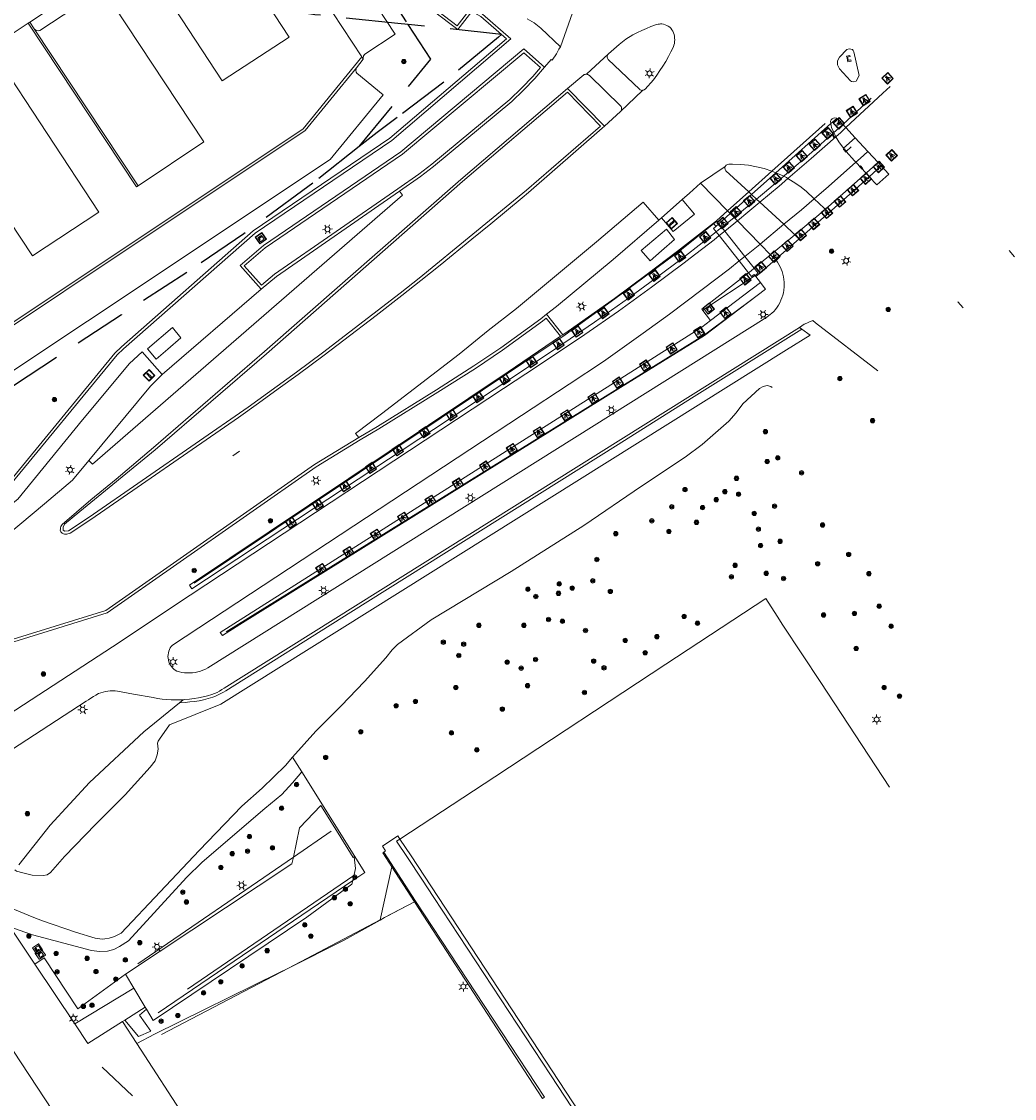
# Model space of a CAD drawing. Header units: metres. Extents: x 89872 to 94585, y 463299 to 469000.
# Tile 52 of 230: x 91364 to 91486, y 464195 to 464327. Entities that reach past the tile are written whole.
import ezdxf
from ezdxf.enums import TextEntityAlignment as Align

# ---------------------------------------------------------------- set-up
doc = ezdxf.new("R2010")
doc.units = ezdxf.units.M
doc.linetypes.add('HIDDEN', pattern=[9.525, 6.35, -3.175])
doc.layers.get('0').update_dxf_attribs({"linetype": 'CONTINUOUS'})
for name, color, linetype, lineweight in [('B-WE-BV-LEUNING-G', 251, 'CONTINUOUS', 13), ('B-WE-GK-BESCHOEIING-G', 251, 'CONTINUOUS', 13), ('B-WE-GR-BEPLANTING_CULTUUR-G', 251, 'CONTINUOUS', 13), ('B-WE-GR-BOOM-S', 251, 'CONTINUOUS', 13), ('B-WE-IE-MEUBILAIR_WEGMEUBILAIR_FIETSREK-S', 251, 'CONTINUOUS', 13), ('B-WE-IE-TERREINAFSCHEIDING-G', 251, 'CONTINUOUS', 13), ('B-WE-IE-TERREINAFSCHEIDING_KUNSTMATIG_HEKWERK-G', 251, 'CONTINUOUS', 13), ('B-WE-KL-ET_LS_OV_LICHTMAST-S', 251, 'CONTINUOUS', 13), ('B-WE-KL-ET_LS_SR_ARMATUUR-G', 251, 'CONTINUOUS', 13), ('B-WE-KL-GASKAST-S', 251, 'CONTINUOUS', 13), ('B-WE-KW-KUNSTWERK-GV', 251, 'CONTINUOUS', 13), ('B-WE-OG-TOPOGRAFIE_BEBOUWING_ABRI-GV', 251, 'CONTINUOUS', 13), ('B-WE-OG-TOPOGRAFIE_KUNSTWERKNAAM-T18', 251, 'CONTINUOUS', 13), ('B-WE-OG-TOPOGRAFIE_STRAATNAAM-T18', 251, 'CONTINUOUS', 13), ('B-WE-OG-TOPOGRAFIE_WATER-GV', 251, 'CONTINUOUS', 13), ('B-WE-RI-HWA_GOOT_LIJNGOOT-G', 251, 'CONTINUOUS', 13), ('B-WE-VH-VERHARDING-GV', 251, 'CONTINUOUS', 13), ('B-WE-VW-PAAL_HALTE-S', 251, 'CONTINUOUS', 13), ('B-WE-VW-VRI_DRAAGCONSTRUCTIE_PORTAAL-G', 251, 'CONTINUOUS', 13), ('Percelen', 10, 'HIDDEN', 25), ('Q_VERKEERSREGELINSTALLATIEKAST', 251, 'CONTINUOUS', 13), ('S_GBKN_SYMBOOL_GV_GROOT_-1', 251, 'CONTINUOUS', 13), ('S_GBKN_SYMBOOL_OV_GROOT_-1', 251, 'CONTINUOUS', 13)]:
    doc.layers.add(name, color=color, linetype=linetype, lineweight=lineweight)
doc.styles.get("Standard").update_dxf_attribs({"font": 'isocp.shx'})

# ---------------------------------------------------------------- blocks, each defined once
blk = doc.blocks.new('Q_BOOM')
for radius in [0.27, 0.18, 0.09]:
    blk.add_circle((0, 0), radius)
blk = doc.blocks.new('Q_LICHTPUNT')
for points in [[(-0.5, 0.5), (0.5, 0.5), (0.5, -0.5), (-0.5, -0.5)], [(-0.46, 0.46), (0.46, 0.46), (0.46, -0.46), (-0.46, -0.46)], [(-0.12, 0.08), (-0.08, 0.05), (-0.26, -0.23), (-0.3, -0.2)], [(-0.03, 0.03), (0.02, 0.03), (0.02, -0.3), (-0.03, -0.3)], [(0.08, 0.05), (0.12, 0.08), (0.29, -0.21), (0.25, -0.24)]]:
    blk.add_lwpolyline(points, close=True)
blk.add_circle((0, 0.21), 0.103)
blk = doc.blocks.new('Q_LICHTMAST')
for points in [[(-0.26, 0.15), (-0.52, 0.3)], [(0, 0.3), (0, 0.6)], [(0.26, 0.15), (0.52, 0.3)], [(-0.26, -0.15), (-0.52, -0.3)], [(0, -0.3), (0, -0.6)], [(0.26, -0.15), (0.52, -0.3)]]:
    blk.add_lwpolyline(points)
blk.add_circle((0, 0), 0.3)
blk = doc.blocks.new('Q_HALTEPAAL')
for points in [[(-0.5, 0.5), (0.5, 0.5), (0.5, -0.5), (-0.5, -0.5)], [(-0.08, 0.33), (0.07, 0.33), (0.07, -0.33), (-0.08, -0.33)]]:
    blk.add_lwpolyline(points, close=True)
blk.add_lwpolyline([(-0.44, 0.46), (0.44, 0.46, -0.414214), (0.46, 0.44), (0.46, -0.44, -0.414214), (0.44, -0.46), (-0.44, -0.46, -0.414214), (-0.46, -0.44), (-0.46, 0.44), (-0.46, 0.44), (-0.46, 0.45), (-0.46, 0.45), (-0.46, 0.45), (-0.46, 0.45), (-0.46, 0.45), (-0.46, 0.45), (-0.46, 0.46), (-0.46, 0.46), (-0.46, 0.46), (-0.45, 0.46), (-0.45, 0.46), (-0.45, 0.46), (-0.45, 0.46), (-0.45, 0.46), (-0.45, 0.46), (-0.44, 0.46), (-0.44, 0.46)], format="xyb")
blk = doc.blocks.new('Q_PORTAAL')
for points in [[(-0.36, 0.2), (-0.21, 0.2), (-0.21, -0.2), (-0.36, -0.2), (-0.36, 0.2)], [(-0.14, 0.19), (0.14, 0.19), (0.14, 0.1), (-0.14, 0.1), (-0.14, 0.19)], [(0.21, 0.2), (0.36, 0.2), (0.36, -0.2), (0.21, -0.2), (0.21, 0.2)]]:
    blk.add_lwpolyline(points)
blk = doc.blocks.new('Q_GASKAST')
blk.add_lwpolyline([(-0.44, 0.46), (0.44, 0.46, -0.414214), (0.46, 0.44), (0.46, -0.44, -0.414214), (0.44, -0.46), (-0.44, -0.46, -0.414214), (-0.46, -0.44), (-0.46, 0.44), (-0.46, 0.44), (-0.46, 0.44), (-0.46, 0.45), (-0.46, 0.45), (-0.46, 0.45), (-0.46, 0.45), (-0.46, 0.45), (-0.46, 0.45), (-0.46, 0.45), (-0.45, 0.46), (-0.45, 0.46), (-0.45, 0.46), (-0.45, 0.46), (-0.45, 0.46), (-0.45, 0.46), (-0.44, 0.46), (-0.44, 0.46), (-0.44, 0.46)], format="xyb")
blk.add_lwpolyline([(-0.44, 0.46), (0.44, 0.46, -0.414214), (0.46, 0.44), (0.46, -0.44, -0.414214), (0.44, -0.46), (-0.44, -0.46, -0.414214), (-0.46, -0.44), (-0.46, 0.44), (-0.46, 0.44), (-0.46, 0.44), (-0.46, 0.45), (-0.46, 0.45), (-0.46, 0.45), (-0.46, 0.45), (-0.46, 0.45), (-0.46, 0.45), (-0.46, 0.45), (-0.45, 0.46), (-0.45, 0.46), (-0.45, 0.46), (-0.45, 0.46), (-0.45, 0.46), (-0.45, 0.46), (-0.44, 0.46), (-0.44, 0.46), (-0.44, 0.46)], format="xyb")
for points in [[(-0.26, 0.26), (0.25, 0.26), (0.25, 0.18), (-0.26, 0.18)], [(-0.26, 0.26), (-0.26, 0.18), (0.25, 0.18), (0.25, 0.26)], [(-0.26, 0.1), (0.25, 0.1), (0.25, -0.33), (-0.26, -0.33)], [(-0.26, 0.1), (-0.26, -0.33), (0.25, -0.33), (0.25, 0.1)]]:
    blk.add_lwpolyline(points, close=True)
blk.add_circle((-0.17, -0.04), 0.0354)
blk.add_circle((-0.17, -0.04), 0.0354)
blk = doc.blocks.new('Q_VERKEERSREGELINSTALLATIEKAST')
for points in [[(-0.5, 0.5), (0.5, 0.5), (0.5, -0.5), (-0.5, -0.5)], [(-0.26, 0.26), (0.25, 0.26), (0.25, 0.19), (-0.26, 0.19)], [(-0.26, 0.11), (0.25, 0.11), (0.25, -0.33), (-0.26, -0.33)]]:
    blk.add_lwpolyline(points, close=True)
blk.add_lwpolyline([(-0.44, 0.46), (0.44, 0.46, -0.414214), (0.46, 0.44), (0.46, -0.44, -0.414214), (0.44, -0.46), (-0.44, -0.46, -0.414214), (-0.46, -0.44), (-0.46, 0.44), (-0.46, 0.44), (-0.46, 0.45), (-0.46, 0.45), (-0.46, 0.45), (-0.46, 0.45), (-0.46, 0.45), (-0.46, 0.45), (-0.46, 0.46), (-0.46, 0.46), (-0.46, 0.46), (-0.45, 0.46), (-0.45, 0.46), (-0.45, 0.46), (-0.45, 0.46), (-0.45, 0.46), (-0.45, 0.46), (-0.44, 0.46), (-0.44, 0.46)], format="xyb")
blk.add_circle((-0.18, -0.03), 0.0354)
blk = doc.blocks.new('S_GBKN_SYMBOOL_OV_GROOT')
for points in [[(-0.21875, 0.0625), (0.21875, 0.0625)], [(-0.21875, 0), (0.21875, 0)], [(-0.1875, 0.0625), (-0.1875, 0)], [(-0.125, 0.09375), (-0.125, 0.0625)], [(-0.125, 0), (-0.125, -0.0625)], [(-0.0625, 0.0625), (-0.0625, 0)], [(0, 0.09375), (0, 0.0625)], [(0, 0), (0, -0.0625)], [(0.0625, 0.0625), (0.0625, 0)], [(0.125, 0.09375), (0.125, 0.0625)], [(0.125, 0), (0.125, -0.0625)], [(0.1875, 0.0625), (0.1875, 0)], [(-0.21875, -0.0625), (0.21875, -0.0625)], [(-0.1875, -0.0625), (-0.1875, -0.09375)], [(-0.0625, -0.0625), (-0.0625, -0.09375)], [(0.0625, -0.0625), (0.0625, -0.09375)], [(0.1875, -0.0625), (0.1875, -0.09375)]]:
    blk.add_lwpolyline(points)
blk = doc.blocks.new('S_GBKN_SYMBOOL_GV_GROOT')
for points in [[(-0.1875, 0.03125), (-0.09375, 0.09375)], [(-0.1875, -0.0625), (0.0625, 0.09375)], [(-0.1875, 0.09375), (0.125, -0.09375)], [(-0.1875, 0), (-0.03125, -0.09375)], [(-0.125, -0.09375), (0.1875, 0.09375)], [(-0.0625, 0.09375), (0.1875, -0.0625)], [(0.03125, -0.09375), (0.1875, 0)], [(0.09375, 0.09375), (0.1875, 0.03125)]]:
    blk.add_lwpolyline(points)

msp = doc.modelspace()

# ---------------------------------------------------------------- linework, layer by layer
at = {"layer": 'B-WE-BV-LEUNING-G'}
for p, q in [((91450.25, 464301.46), (91449.89, 464301.91)), ((91450.61, 464301.01), (91450.25, 464301.46)), ((91453.09, 464297.91), (91450.61, 464301.01)), ((91454.24, 464296.47), (91453.09, 464297.91)), ((91447.92, 464291.29), (91454.33, 464295.58))]:
    msp.add_line(p, q, dxfattribs=at)
for points in [[(91449.89, 464301.91), (91449.63, 464302.24), (91449.27, 464301.95)], [(91449.27, 464301.95), (91445.1, 464298.6), (91437.13, 464292.68), (91431.04, 464288.27), (91385.53, 464257.83)], [(91454.33, 464295.58), (91454.73, 464295.85), (91454.24, 464296.47)], [(91454.43, 464293), (91448.15, 464288.27), (91389.45, 464251.83)]]:
    msp.add_lwpolyline(points, dxfattribs=at)
at = {"layer": 'B-WE-GK-BESCHOEIING-G'}
msp.add_line((91458.2, 464286.44), (91461.1, 464288.25), dxfattribs=at)
msp.add_lwpolyline([(91382.47, 464240.45), (91388.8, 464242.96), (91458.2, 464286.44)], dxfattribs=at)
at = {"layer": 'B-WE-GR-BEPLANTING_CULTUUR-G'}
for p, q in [((91459.78, 464289.18), (91460.09, 464288.96)), ((91461.44, 464290.02), (91461.77, 464289.76)), ((91461.77, 464289.76), (91469.4, 464283.85)), ((91384.18, 464243.52), (91383.71, 464243.14)), ((91365.98, 464211.06), (91370.87, 464203.74)), ((91378.11, 464208.13), (91377.08, 464209.84)), ((91370.87, 464203.74), (91378.11, 464208.13)), ((91379.51, 464205.81), (91377, 464204.22)), ((91379.67, 464205.54), (91379.51, 464205.81)), ((91378.81, 464204.82), (91379.67, 464205.54))]:
    msp.add_line(p, q, dxfattribs=at)
for points in [[(91398.33, 464348.57), (91416.58, 464330.17), (91414.9, 464327.98), (91417.86, 464325.72), (91419.59, 464327.95), (91420.7, 464327.34), (91423.84, 464324.6), (91409.54, 464312.41), (91392.77, 464301.04), (91376.6, 464286.82), (91375.8, 464286.05), (91362.39, 464269.71), (91346.8, 464257.41)], [(91411.07, 464310.43), (91394.23, 464298.97), (91391.67, 464296.76), (91393.77, 464294.38), (91395.39, 464295.73), (91410.5, 464306.2), (91413.08, 464307.99), (91414.67, 464309.21), (91424.26, 464317.17), (91425.69, 464318.53), (91427.07, 464319.97), (91428.02, 464321.09), (91425.95, 464322.89), (91411.07, 464310.43)], [(91347.87, 464232.03), (91345.23, 464235.9), (91345.75, 464241.01), (91345.47, 464241.48), (91361.22, 464249.9), (91363.41, 464250.62), (91374.84, 464254.16), (91400.49, 464272.08), (91405.89, 464275.38), (91408.18, 464276.75), (91415.43, 464281.25), (91420.03, 464284.17), (91423.36, 464286.4), (91428.26, 464289.95), (91428.7, 464290.33), (91430.48, 464288.1)], [(91377.08, 464209.84), (91371.25, 464205.6), (91367.1, 464211.85), (91365.98, 464211.06)], [(91377, 464204.22), (91378.7, 464202.21), (91380.21, 464202.86), (91378.81, 464204.82)]]:
    msp.add_lwpolyline(points, dxfattribs=at)
at = {"layer": 'B-WE-IE-MEUBILAIR_WEGMEUBILAIR_FIETSREK-S'}
for p, q in [((91402.34, 464227.39), (91397.69, 464224.21)), ((91397.69, 464224.21), (91378.59, 464211.13)), ((91384.7, 464208), (91405.12, 464221.97))]:
    msp.add_line(p, q, dxfattribs=at)
at = {"layer": 'B-WE-IE-TERREINAFSCHEIDING-G'}
for p, q in [((91365.35, 464326.65), (91365.88, 464325.82)), ((91463.65, 464314.21), (91456.89, 464308.16)), ((91464.36, 464314.84), (91463.65, 464314.21)), ((91456.89, 464308.16), (91453.91, 464305.49)), ((91453.91, 464305.49), (91451.3, 464303.16)), ((91451.3, 464303.16), (91449.89, 464301.91)), ((91449.89, 464301.91), (91449.54, 464301.59)), ((91430.77, 464288.29), (91430.48, 464288.1)), ((91410.77, 464226.42), (91410.52, 464226.8)), ((91412.13, 464224.36), (91410.77, 464226.42)), ((91451.24, 464164.84), (91412.13, 464224.36)), ((91408.33, 464216.51), (91409.78, 464223.03)), ((91409.78, 464223.03), (91412.57, 464218.74)), ((91412.57, 464218.74), (91428.25, 464194.59)), ((91408.33, 464216.48), (91408.33, 464216.51)), ((91373.8, 464184.59), (91357.08, 464209.89)), ((91379.51, 464205.81), (91378.11, 464208.13)), ((91377, 464204.22), (91376.74, 464204.05)), ((91376.74, 464204.05), (91378.5, 464201.34)), ((91385.59, 464190.43), (91378.5, 464201.34))]:
    msp.add_line(p, q, dxfattribs=at)
for points in [[(91430.48, 464288.1), (91424.03, 464283.76), (91384.95, 464257.55), (91385.21, 464257.14), (91426.05, 464284.03), (91430.88, 464287.24), (91434.63, 464289.82), (91438.82, 464292.79), (91442.2, 464295.28), (91445.43, 464297.68), (91447.86, 464299.55), (91449.55, 464300.91)], [(91397.69, 464224.21), (91398.46, 464227.81), (91401.07, 464230.54), (91403.18, 464227.14), (91405.02, 464224.16), (91405.16, 464224.25)], [(91408.77, 464224.82), (91408.99, 464224.96), (91408.61, 464225.54), (91410.52, 464226.8)], [(91377.08, 464209.84), (91397.51, 464223.38), (91397.69, 464224.21)], [(91405.16, 464224.25), (91405.33, 464222.81), (91404.97, 464221.33)], [(91409.78, 464223.03), (91408.66, 464224.75), (91408.77, 464224.82)], [(91404.97, 464221.33), (91404.87, 464220.9), (91399.33, 464216.84), (91380.5, 464204.18), (91379.67, 464205.54)], [(91412.57, 464218.74), (91408.87, 464216.78), (91408.33, 464216.48)], [(91357.74, 464216.57), (91363.26, 464215.13), (91363.76, 464214.38), (91365.98, 464211.06)], [(91397.08, 464210.6), (91403.9, 464214.03), (91408.33, 464216.48)], [(91378.5, 464201.34), (91380.64, 464202.5), (91395.9, 464210.01), (91397.08, 464210.6)], [(91376.74, 464204.05), (91372.47, 464201.34), (91370.87, 464203.74)]]:
    msp.add_lwpolyline(points, dxfattribs=at)
at = {"layer": 'B-WE-IE-TERREINAFSCHEIDING_KUNSTMATIG_HEKWERK-G'}
for p, q in [((91422.4, 464234.07), (91443.4, 464247.86)), ((91462.39, 464245.63), (91470.81, 464232.78)), ((91397.6, 464236.45), (91397.6, 464236.45)), ((91397.6, 464236.45), (91398.71, 464234.68)), ((91410.77, 464226.42), (91422.4, 464234.07)), ((91414.93, 464219.25), (91413.44, 464221.51)), ((91404.97, 464221.33), (91381.1, 464205.1)), ((91429.23, 464197.51), (91414.93, 464219.25)), ((91374.21, 464198.42), (91377.96, 464194.94)), ((91431.91, 464193.44), (91429.23, 464197.51))]:
    msp.add_line(p, q, dxfattribs=at)
for points in [[(91443.4, 464247.86), (91455.67, 464255.93), (91457.03, 464253.77), (91457.76, 464252.68), (91462.39, 464245.63)], [(91398.71, 464234.68), (91406.44, 464222.32), (91404.97, 464221.33)], [(91413.44, 464221.51), (91411.7, 464224.17), (91410.35, 464226.15), (91410.77, 464226.42)]]:
    msp.add_lwpolyline(points, dxfattribs=at)
at = {"layer": 'B-WE-KW-KUNSTWERK-GV'}
for p, q in [((91462.95, 464314.22), (91456.41, 464308.36)), ((91468.35, 464307.68), (91469.81, 464309.01)), ((91456.41, 464308.36), (91453.56, 464305.81)), ((91453.56, 464305.81), (91450.97, 464303.5)), ((91459.74, 464300.06), (91463.37, 464303.26)), ((91449.24, 464301.99), (91449.27, 464301.95)), ((91449.27, 464301.95), (91449.54, 464301.59)), ((91449.55, 464300.91), (91449.92, 464300.45)), ((91449.92, 464300.45), (91452.39, 464297.35)), ((91456.84, 464297.51), (91459.74, 464300.06)), ((91452.39, 464297.35), (91453.53, 464295.9)), ((91454.33, 464295.58), (91454.45, 464295.43))]:
    msp.add_line(p, q, dxfattribs=at)
for points in [[(91463.37, 464303.26), (91467.03, 464306.47), (91468.35, 464307.68)], [(91450.97, 464303.5), (91449.64, 464302.31), (91449.24, 464301.99)], [(91449.54, 464301.59), (91449.22, 464301.33), (91449.55, 464300.91)], [(91454.45, 464295.43), (91454.85, 464295.76), (91456.84, 464297.51)], [(91453.53, 464295.9), (91453.91, 464295.43), (91454.23, 464295.7), (91454.33, 464295.58)]]:
    msp.add_lwpolyline(points, dxfattribs=at)
at = {"layer": 'B-WE-OG-TOPOGRAFIE_BEBOUWING_ABRI-GV'}
for points in [[(91440.37, 464298.63), (91441.45, 464297.37), (91442.86, 464298.59), (91444.47, 464299.98), (91443.45, 464301.25), (91440.37, 464298.63)], [(91379.78, 464286.56), (91380.86, 464285.29), (91382.27, 464286.52), (91383.88, 464287.91), (91382.86, 464289.18), (91379.78, 464286.56)]]:
    msp.add_lwpolyline(points, dxfattribs=at)
at = {"layer": 'B-WE-OG-TOPOGRAFIE_KUNSTWERKNAAM-T18'}
for p, q in [((91465.5, 464310.79), (91466.14, 464311.36)), ((91465.39, 464310.69), (91465.5, 464310.79))]:
    msp.add_line(p, q, dxfattribs=at)
at = {"layer": 'B-WE-OG-TOPOGRAFIE_STRAATNAAM-T18'}
for p, q in [((91485.51, 464298.61), (91486.16, 464297.85)), ((91479.23, 464292.35), (91479.88, 464291.58)), ((91390.24, 464273.44), (91391.08, 464274))]:
    msp.add_line(p, q, dxfattribs=at)
at = {"layer": 'B-WE-OG-TOPOGRAFIE_WATER-GV'}
msp.add_line((91461.1, 464288.25), (91460.09, 464288.96), dxfattribs=at)
for points in [[(91460.09, 464288.96), (91446.54, 464280.53), (91437.53, 464274.83), (91423.07, 464265.75), (91404.74, 464254.26), (91389.4, 464244.62), (91389.1, 464244.44), (91388.79, 464244.27), (91388.47, 464244.11), (91388.15, 464243.96), (91387.8, 464243.82), (91387.24, 464243.66), (91386.68, 464243.52), (91386.12, 464243.4), (91385.55, 464243.31), (91384.98, 464243.24), (91384.41, 464243.19), (91383.71, 464243.14)], [(91456.43, 464281.83), (91456.28, 464281.93), (91455.84, 464282.06), (91455.35, 464281.95), (91454.89, 464281.68), (91452.84, 464279.8), (91452.01, 464278.72), (91451.1, 464277.69), (91447.85, 464274.83), (91445.77, 464273.29), (91440.4, 464269.72), (91433.33, 464264.88), (91424.4, 464259.24), (91414.61, 464253.32), (91410.48, 464250.3), (91409.83, 464249.65), (91409.03, 464248.67), (91406.42, 464245.74), (91403.54, 464242.78), (91400.43, 464239.67), (91397.6, 464236.45)], [(91383.71, 464243.14), (91379.32, 464239.58), (91372.68, 464233.37), (91367.85, 464228.11), (91363.99, 464223.26)], [(91363.5, 464222.65), (91363.73, 464222.49), (91364.48, 464222.26), (91365.63, 464222), (91367.05, 464221.94), (91367.5, 464222.05), (91367.89, 464222.32), (91369.61, 464224.28), (91373.44, 464228.24), (91377.07, 464231.85), (91380.13, 464235.23), (91380.74, 464236.03), (91380.98, 464236.76), (91381.08, 464237.47), (91381.02, 464238.17), (91381.1, 464238.44), (91381.28, 464238.69), (91382.47, 464240.45)], [(91397.6, 464236.45), (91396.71, 464235.43), (91393.86, 464232.68), (91391.37, 464230.44), (91386.12, 464225.02), (91376.56, 464214.88), (91375.76, 464214.45), (91375.09, 464214.27), (91374.54, 464214.2), (91374.24, 464214.16), (91373.38, 464214.26), (91370.94, 464214.98), (91366.92, 464216.41), (91365.85, 464216.79), (91359.66, 464219.34), (91358.67, 464219.96), (91358.6, 464220.02)], [(91358.12, 464218.11), (91358.76, 464217.4), (91360.06, 464216.69), (91361.14, 464216.26), (91364.75, 464215.01), (91365.68, 464214.69), (91372.92, 464212.77), (91373.91, 464212.62), (91374.88, 464212.68), (91375.35, 464212.8), (91375.66, 464212.88), (91376.37, 464213.23), (91377.46, 464213.94), (91384.57, 464221.7), (91386.51, 464223.6), (91394.2, 464230.18), (91396.29, 464231.87), (91397.58, 464233.32), (91398.71, 464234.68)]]:
    msp.add_lwpolyline(points, dxfattribs=at)
at = {"layer": 'B-WE-RI-HWA_GOOT_LIJNGOOT-G'}
for p, q in [((91412.68, 464218.8), (91408.77, 464224.82)), ((91408.33, 464216.51), (91412.57, 464218.74)), ((91412.57, 464218.74), (91412.68, 464218.8)), ((91397.08, 464210.6), (91408.33, 464216.51)), ((91381.52, 464202.43), (91397.08, 464210.6))]:
    msp.add_line(p, q, dxfattribs=at)
msp.add_lwpolyline([(91428.25, 464194.59), (91428.52, 464194.74), (91412.68, 464218.8)], dxfattribs=at)
at = {"layer": 'B-WE-VH-VERHARDING-GV'}
for p, q in [((91406.08, 464322.39), (91392.31, 464343.32)), ((91373.43, 464332.02), (91365.35, 464326.65)), ((91431.93, 464327.79), (91430.47, 464323.61)), ((91360.53, 464323.44), (91365.16, 464326.52)), ((91365.35, 464326.65), (91365.16, 464326.52)), ((91378.63, 464306.56), (91365.88, 464325.82)), ((91428.52, 464321.13), (91425.96, 464323.35)), ((91406.27, 464322.09), (91405.42, 464321.05)), ((91406.27, 464322.09), (91406.08, 464322.39)), ((91436.34, 464322.77), (91433.65, 464320.25)), ((91435.87, 464313.89), (91431.34, 464318.52)), ((91440.51, 464318.27), (91437.84, 464315.66)), ((91437.84, 464315.66), (91435.87, 464313.89)), ((91463.65, 464314.21), (91463.61, 464314.5)), ((91464.36, 464314.84), (91464.47, 464314.78)), ((91464.47, 464314.78), (91465.09, 464314.1)), ((91465.09, 464314.1), (91465.47, 464313.7)), ((91465.47, 464313.7), (91466.62, 464312.46)), ((91466.62, 464312.46), (91465.17, 464311.17)), ((91466.62, 464312.46), (91468.16, 464310.79)), ((91465.5, 464310.79), (91465.17, 464311.17)), ((91468.16, 464310.79), (91469.42, 464309.43)), ((91447.64, 464306.89), (91450.68, 464308.93)), ((91467.96, 464308.1), (91466.69, 464309.46)), ((91469.42, 464309.43), (91469.81, 464309.01)), ((91469.81, 464309.01), (91470.75, 464308)), ((91456.89, 464308.16), (91456.41, 464308.36)), ((91468.35, 464307.68), (91467.96, 464308.1)), ((91469.28, 464306.7), (91468.35, 464307.68)), ((91470.75, 464308), (91469.28, 464306.7)), ((91450.97, 464303.5), (91447.64, 464306.89)), ((91445.38, 464304.88), (91442.84, 464302.62)), ((91453.56, 464305.81), (91453.91, 464305.49)), ((91453.91, 464305.49), (91454.52, 464304.93)), ((91454.52, 464304.93), (91454.93, 464304.55)), ((91451.3, 464303.16), (91450.97, 464303.5)), ((91463.37, 464303.26), (91462.97, 464303.69)), ((91442.54, 464302.36), (91442.84, 464302.62)), ((91450.25, 464301.46), (91451.76, 464302.68)), ((91452.17, 464302.27), (91450.61, 464301.01)), ((91451.76, 464302.68), (91451.3, 464303.16)), ((91452.17, 464302.27), (91451.76, 464302.68)), ((91454.97, 464299.41), (91452.17, 464302.27)), ((91450.61, 464301.01), (91449.92, 464300.45)), ((91454.97, 464299.41), (91457.88, 464301.84)), ((91457.88, 464301.84), (91459.23, 464300.55)), ((91456.25, 464298.11), (91454.97, 464299.41)), ((91459.23, 464300.55), (91459.74, 464300.06)), ((91456.25, 464298.11), (91454.24, 464296.47)), ((91456.84, 464297.51), (91456.25, 464298.11)), ((91391.17, 464296.79), (91393.73, 464293.9)), ((91452.39, 464297.35), (91453.09, 464297.91)), ((91454.45, 464295.43), (91455.01, 464294.69)), ((91455.01, 464294.69), (91448.87, 464290.05)), ((91393.73, 464293.9), (91381.59, 464283.41)), ((91430.77, 464288.29), (91428.75, 464290.83)), ((91381.59, 464283.41), (91379.14, 464286.18))]:
    msp.add_line(p, q, dxfattribs=at)
for points in [[(91424.38, 464324.6), (91420.9, 464327.63), (91419.49, 464328.4), (91417.79, 464326.21), (91415.39, 464328.05), (91417.05, 464330.19), (91401.5, 464345.83), (91398.63, 464348.76)], [(91392.31, 464343.32), (91392.58, 464343.18), (91392.88, 464343.17), (91393.02, 464343.21), (91396.72, 464345.66), (91410.17, 464325.18), (91406.47, 464322.71), (91406.3, 464322.49), (91406.25, 464322.23), (91406.27, 464322.09)], [(91387.24, 464339.98), (91397.18, 464324.82), (91388.97, 464319.45), (91379.06, 464334.58)], [(91365.88, 464325.82), (91366.11, 464325.62), (91366.41, 464325.58), (91366.56, 464325.63), (91373.86, 464330.45), (91374.06, 464330.78), (91374.02, 464331.16)], [(91374.02, 464331.16), (91386.71, 464311.95), (91378.63, 464306.56)], [(91365.16, 464326.52), (91378.44, 464306.45), (91378.63, 464306.56)], [(91430.47, 464323.61), (91428.03, 464325.91), (91427.22, 464326.54), (91426.37, 464327.06)], [(91436.34, 464322.77), (91437.68, 464323.92), (91438.5, 464324.54), (91439.35, 464325.09), (91439.9, 464325.36), (91440.45, 464325.62), (91441, 464325.86), (91441.56, 464326.09), (91442.13, 464326.31), (91442.29, 464326.35), (91442.44, 464326.38), (91442.6, 464326.41), (91442.75, 464326.42), (91442.91, 464326.43), (91443.12, 464326.39), (91443.32, 464326.33), (91443.51, 464326.25), (91443.69, 464326.15), (91443.86, 464326.03), (91444.02, 464325.89), (91444.14, 464325.71), (91444.25, 464325.52), (91444.33, 464325.32), (91444.4, 464325.12), (91444.45, 464324.91), (91444.47, 464324.69), (91444.48, 464324.47), (91444.47, 464324.26), (91444.44, 464324.04), (91444.38, 464323.83), (91444.31, 464323.63), (91444.02, 464323.02), (91443.7, 464322.42), (91443.37, 464321.83), (91443.02, 464321.26), (91442.66, 464320.69), (91442.27, 464320.13), (91441.88, 464319.58), (91440.85, 464318.41), (91440.79, 464318.36), (91440.73, 464318.32), (91440.66, 464318.29), (91440.58, 464318.28), (91440.51, 464318.27)], [(91346.92, 464257.06), (91362.63, 464269.46), (91376.06, 464285.81), (91376.84, 464286.57), (91392.99, 464300.77), (91409.75, 464312.13), (91424.38, 464324.6)], [(91425.96, 464323.35), (91410.89, 464310.74), (91394.01, 464299.24), (91391.17, 464296.79)], [(91430.47, 464323.61), (91430.27, 464323.31), (91429.97, 464322.77), (91429.44, 464321.96), (91429.32, 464322.07), (91428.52, 464321.13)], [(91466.29, 464323.28), (91465.87, 464323.36), (91465.59, 464323.28), (91464.68, 464322.36), (91464.45, 464321.9), (91464.45, 464321.39), (91464.68, 464320.93), (91466.03, 464319.43), (91466.16, 464319.35), (91466.46, 464319.3), (91466.74, 464319.4), (91467.1, 464320.08), (91466.44, 464323.01), (91466.39, 464323.18), (91466.29, 464323.28)], [(91339.44, 464273.94), (91398.87, 464313.54), (91406.08, 464322.39)], [(91361.1, 464322.62), (91373.82, 464303.35), (91365.69, 464297.96), (91352.94, 464317.23)], [(91440.51, 464318.27), (91440.43, 464318.27), (91440.36, 464318.29), (91440.28, 464318.32), (91440.21, 464318.35), (91440.15, 464318.4), (91436.32, 464322.04), (91436.26, 464322.14), (91436.22, 464322.24), (91436.2, 464322.35), (91436.2, 464322.46), (91436.23, 464322.57), (91436.27, 464322.68), (91436.34, 464322.77)], [(91405.42, 464321.05), (91399.14, 464313.33), (91339.99, 464273.94)], [(91405.42, 464321.05), (91405.35, 464320.77), (91405.41, 464320.49), (91405.49, 464320.37), (91408.71, 464317.72), (91402.22, 464309.79), (91342.6, 464270.12)], [(91410.7, 464305.92), (91413.29, 464307.7), (91414.89, 464308.94), (91424.49, 464316.91), (91425.94, 464318.28), (91427.33, 464319.73), (91428.52, 464321.13)], [(91433.65, 464320.25), (91433.58, 464320.25), (91433.51, 464320.24), (91433.44, 464320.23), (91433.38, 464320.2), (91433.31, 464320.17), (91431.34, 464318.52)], [(91437.84, 464315.66), (91437.89, 464315.75), (91437.93, 464315.86), (91437.95, 464315.96), (91437.95, 464316.07), (91437.93, 464316.18), (91437.89, 464316.28), (91437.83, 464316.37), (91434.01, 464320.1), (91433.94, 464320.15), (91433.88, 464320.19), (91433.8, 464320.22), (91433.73, 464320.24), (91433.65, 464320.25)], [(91431.34, 464318.52), (91418.22, 464307.35), (91394.16, 464286.24), (91380.51, 464274.45), (91375.93, 464270.58), (91372.84, 464268.02), (91369.3, 464265.03)], [(91426.31, 464306.01), (91435.36, 464313.9), (91431.32, 464318.04), (91418.44, 464307.08), (91394.39, 464285.97), (91380.74, 464274.19), (91371.5, 464266.62), (91369.61, 464265.06), (91369.46, 464264.67), (91369.43, 464264.31), (91369.66, 464264.18), (91370.11, 464264.25), (91372.63, 464265.91), (91392.15, 464279.39), (91398.06, 464283.7), (91401.26, 464286.08), (91410.78, 464293.39), (91413.11, 464295.23), (91426.31, 464306.01)], [(91470.9, 464318.75), (91470.02, 464317.91), (91465.47, 464313.7)], [(91465.09, 464314.1), (91467.97, 464316.73), (91468.59, 464317.32)], [(91463.61, 464314.5), (91463.68, 464314.67), (91463.8, 464314.8), (91463.96, 464314.88), (91464.14, 464314.91), (91464.32, 464314.87), (91464.36, 464314.84)], [(91464, 464313.11), (91463.72, 464313.73), (91463.65, 464314.21)], [(91464, 464313.11), (91464.24, 464313.32), (91465.09, 464314.1)], [(91369.3, 464265.03), (91369.23, 464264.89), (91369.17, 464264.75), (91369.13, 464264.61), (91369.1, 464264.46), (91369.08, 464264.31), (91369.11, 464264.21), (91369.16, 464264.11), (91369.22, 464264.03), (91369.3, 464263.95), (91369.39, 464263.89), (91369.48, 464263.85), (91369.59, 464263.82), (91369.74, 464263.82), (91369.88, 464263.83), (91370.03, 464263.86), (91370.17, 464263.9), (91370.31, 464263.96), (91372.82, 464265.62), (91390.96, 464278.12), (91393.41, 464279.88), (91395.84, 464281.66), (91398.27, 464283.42), (91401.47, 464285.8), (91403.86, 464287.62), (91407.83, 464290.65), (91411, 464293.11), (91413.32, 464294.95), (91415.68, 464296.84), (91419.6, 464300.01), (91421.92, 464301.91), (91425.76, 464305.09), (91426.54, 464305.75), (91435.59, 464313.64), (91435.87, 464313.89)], [(91457.85, 464307.73), (91458.29, 464308.1), (91461.26, 464310.67), (91464, 464313.11)], [(91464.25, 464312.59), (91464.12, 464312.84), (91464, 464313.11)], [(91465.47, 464313.7), (91464.84, 464313.11), (91464.25, 464312.59)], [(91464.25, 464312.59), (91461.22, 464309.9), (91458.37, 464307.45)], [(91465.17, 464311.17), (91464.6, 464311.97), (91464.25, 464312.59)], [(91466.69, 464309.46), (91466.52, 464309.64), (91465.5, 464310.79)], [(91466.69, 464309.46), (91467.22, 464309.92), (91468.16, 464310.79)], [(91450.68, 464308.93), (91450.63, 464308.75), (91450.65, 464308.57), (91450.73, 464308.4), (91453.56, 464305.81)], [(91451.12, 464309.21), (91450.94, 464309.18), (91450.79, 464309.08), (91450.68, 464308.93)], [(91456.41, 464308.36), (91456.39, 464308.37), (91455.46, 464308.68), (91454.5, 464308.91), (91453.54, 464309.08), (91452.56, 464309.18), (91451.58, 464309.22), (91451.12, 464309.21)], [(91461.6, 464304.98), (91463.35, 464306.49), (91466.69, 464309.46)], [(91469.42, 464309.43), (91468.05, 464308.18), (91467.96, 464308.1)], [(91454.52, 464304.93), (91455.49, 464305.74), (91457.85, 464307.73)], [(91458.37, 464307.45), (91457.3, 464306.53), (91454.93, 464304.55)], [(91457.85, 464307.73), (91457.3, 464308), (91456.89, 464308.16)], [(91458.37, 464307.45), (91458.18, 464307.57), (91457.85, 464307.73)], [(91461.6, 464304.98), (91460.61, 464305.9), (91459.84, 464306.51), (91459.03, 464307.07), (91458.37, 464307.45)], [(91467.96, 464308.1), (91465.11, 464305.56), (91462.97, 464303.69)], [(91445.38, 464304.88), (91446.28, 464305.68), (91447.64, 464306.89)], [(91410.7, 464305.92), (91411.08, 464305.41), (91373.04, 464272.41), (91372.59, 464272.86)], [(91393.73, 464293.9), (91395.61, 464295.45), (91410.7, 464305.92)], [(91442.84, 464302.62), (91444.29, 464300.97), (91446.9, 464303.07), (91445.38, 464304.88)], [(91451.76, 464302.68), (91452.9, 464303.6), (91454.52, 464304.93)], [(91457.88, 464301.84), (91460.03, 464303.63), (91461.6, 464304.98)], [(91462.97, 464303.69), (91462.82, 464303.84), (91461.6, 464304.98)], [(91405.7, 464275.68), (91405.3, 464276.19), (91408.51, 464278.58), (91418.01, 464285.91), (91421.6, 464288.82), (91425.05, 464291.52), (91434.89, 464299.68), (91440.61, 464304.56), (91442.54, 464302.36)], [(91454.93, 464304.55), (91453.45, 464303.31), (91452.17, 464302.27)], [(91454.93, 464304.55), (91457.36, 464302.32), (91457.88, 464301.84)], [(91462.97, 464303.69), (91461.93, 464302.79), (91459.23, 464300.55)], [(91442.54, 464302.36), (91436.93, 464297.53), (91429.98, 464291.74), (91428.75, 464290.83)], [(91449.24, 464301.99), (91444.8, 464298.55), (91441.1, 464295.73), (91437.07, 464292.75), (91431.4, 464288.72), (91430.77, 464288.29)], [(91449.55, 464300.91), (91449.86, 464301.15), (91450.25, 464301.46)], [(91354.57, 464236.39), (91375.5, 464250), (91385.01, 464256.36), (91423.47, 464281.69), (91427.64, 464284.42), (91433.46, 464288.33), (91437.58, 464291.2), (91441.64, 464294.13), (91445.64, 464297.13), (91446.39, 464297.7), (91449.3, 464299.95), (91449.92, 464300.45)], [(91453.09, 464297.91), (91454.93, 464299.38), (91454.97, 464299.41)], [(91459.23, 464300.55), (91458.49, 464299.93), (91456.25, 464298.11)], [(91382.84, 464250.22), (91425.69, 464278.37), (91431.52, 464282.24), (91435.73, 464285.02), (91440.6, 464288.47), (91443.83, 464290.83), (91447.86, 464293.83), (91451.18, 464296.38), (91452.39, 464297.35)], [(91457.9, 464294.15), (91457.91, 464294.43), (91457.9, 464294.76), (91457.87, 464295.08), (91457.82, 464295.41), (91457.75, 464295.72), (91457.65, 464296.04), (91457.53, 464296.34), (91457.4, 464296.64), (91457.24, 464296.93), (91457.07, 464297.2), (91456.87, 464297.47), (91456.84, 464297.51)], [(91453.53, 464295.9), (91447.8, 464291.43), (91448.87, 464290.05)], [(91454.24, 464296.47), (91453.84, 464296.15), (91453.53, 464295.9)], [(91455.62, 464293.89), (91455.35, 464294.24), (91455.01, 464294.69)], [(91457.21, 464291.94), (91457.37, 464292.22), (91457.51, 464292.52), (91457.63, 464292.82), (91457.73, 464293.14), (91457.81, 464293.45), (91457.87, 464293.78), (91457.9, 464294.15)], [(91437.83, 464281.82), (91448.15, 464288.19), (91455.62, 464293.89)], [(91457.21, 464291.94), (91457.03, 464291.67), (91456.83, 464291.4), (91456.62, 464291.16), (91456.39, 464290.92), (91455.78, 464290.45), (91436.7, 464278.48), (91387.18, 464247.43), (91386.89, 464247.28), (91386.59, 464247.14), (91386.29, 464247.03), (91385.97, 464246.94), (91385.65, 464246.87), (91385.33, 464246.82), (91385, 464246.8), (91384.68, 464246.8), (91384.35, 464246.82), (91384.02, 464246.87), (91383.71, 464246.93), (91383.39, 464247.02), (91383.2, 464247.13), (91383.03, 464247.27), (91382.87, 464247.42), (91382.73, 464247.59), (91382.6, 464247.77), (91382.5, 464247.96), (91382.41, 464248.17), (91382.35, 464248.38), (91382.32, 464248.6), (91382.3, 464248.82), (91382.31, 464249.04), (91382.35, 464249.25), (91382.4, 464249.47), (91382.48, 464249.67), (91382.58, 464249.87), (91382.7, 464250.05), (91382.84, 464250.22)], [(91428.75, 464290.83), (91428.04, 464290.23), (91423.16, 464286.69), (91419.83, 464284.46), (91415.24, 464281.55), (91408, 464277.05), (91405.7, 464275.68)], [(91459.78, 464289.18), (91389.21, 464244.92), (91388.92, 464244.75), (91388.62, 464244.58), (91388.32, 464244.42), (91388, 464244.28), (91387.69, 464244.15), (91387.15, 464243.99), (91386.6, 464243.86), (91386.05, 464243.75), (91385.5, 464243.66), (91384.94, 464243.59), (91384.38, 464243.53), (91384.18, 464243.52)], [(91448.87, 464290.05), (91447.79, 464289.24), (91432.49, 464279.53), (91388.7, 464251.78), (91388.98, 464251.39), (91391.13, 464252.73), (91437.83, 464281.82)], [(91461.44, 464290.02), (91461.36, 464290), (91461.03, 464289.88), (91460.7, 464289.73), (91460.38, 464289.57), (91460.08, 464289.38), (91459.78, 464289.18)], [(91379.14, 464286.18), (91377.58, 464284.77), (91371.83, 464277.84), (91363.9, 464268.14), (91347.9, 464255.53), (91336.91, 464248.18)], [(91372.59, 464272.86), (91380.14, 464281.97), (91381.59, 464283.41)], [(91405.7, 464275.68), (91400.3, 464272.37), (91374.68, 464254.48), (91363.3, 464250.96), (91361.08, 464250.22), (91344.98, 464241.61)], [(91367.17, 464267.56), (91370.6, 464270.45), (91372.59, 464272.86)], [(91328.51, 464239.8), (91335.1, 464244.06), (91339.18, 464246.8), (91348.45, 464252.72), (91351.33, 464254.72), (91358.41, 464260.3), (91362.63, 464263.74), (91367.17, 464267.56)], [(91373.77, 464244.26), (91373.46, 464244.09), (91373.15, 464243.91), (91372.85, 464243.72), (91372.55, 464243.52), (91372.25, 464243.32), (91356.73, 464233.22)], [(91384.18, 464243.52), (91383.82, 464243.51), (91383.26, 464243.5), (91382.7, 464243.51), (91382.14, 464243.55), (91381.58, 464243.6), (91381.02, 464243.68), (91380.47, 464243.78), (91378.08, 464244.18), (91376.12, 464244.56), (91375.82, 464244.59), (91375.52, 464244.6), (91375.22, 464244.59), (91374.92, 464244.56), (91374.63, 464244.52), (91374.34, 464244.45), (91374.05, 464244.37), (91373.77, 464244.26)]]:
    msp.add_lwpolyline(points, dxfattribs=at)
at = {"layer": 'Percelen'}
msp.add_line((91423.24, 464325.13), (91411.77, 464326.35), dxfattribs=at)
for points in [[(91348.43, 464388.57), (91352.75, 464391.42), (91352.85, 464391.46), (91353.9, 464392.34), (91354.91, 464393.27), (91355.88, 464394.25), (91356.8, 464395.27), (91357.68, 464396.33), (91357.69, 464396.35), (91357.76, 464396.47), (91357.84, 464396.55), (91357.94, 464396.61), (91358.14, 464396.67), (91367.08, 464394.39), (91392.31, 464356.38), (91393.61, 464354.6), (91394.96, 464352.86), (91396.37, 464351.16), (91397.82, 464349.51), (91398.64, 464348.62), (91397.63, 464347.95), (91411.77, 464326.35)], [(91411.77, 464326.35), (91410.49, 464326.48), (91400.31, 464327.56), (91396.52, 464328.14), (91393.33, 464328.92), (91390.31, 464330.2), (91387.52, 464331.93), (91384.31, 464334.64), (91378.47, 464343.38), (91358.88, 464372.84), (91348.43, 464388.57)], [(91405.78, 464311.4), (91414.56, 464322.09), (91411.77, 464326.35)], [(91423.24, 464325.13), (91422.86, 464324.79), (91416.14, 464319.29), (91410.44, 464314.95), (91407.95, 464313.11), (91405.78, 464311.4)], [(91405.78, 464311.4), (91400.07, 464306.9), (91399.45, 464306.45), (91391.62, 464300.67), (91384.62, 464295.92), (91376.59, 464290.74), (91361.25, 464280.64), (91348.72, 464272.28), (91323.04, 464255.19), (91310.33, 464246.66), (91297.54, 464238.49), (91284.3, 464229.7), (91273.04, 464222.29), (91260.23, 464213.44)]]:
    msp.add_lwpolyline(points, dxfattribs=at)

# ---------------------------------------------------------------- block references
at = {"layer": 'B-WE-GR-BOOM-S'}
for p, rotation in [((91411.24, 464321.8), 33.80070456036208), ((91463.72, 464298.53), 133.9937416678), ((91470.68, 464291.4), 133.5047883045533), ((91464.75, 464282.91), 112.4475381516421), ((91368.37, 464280.34), 50.61026239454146), ((91468.75, 464277.75), 112.4475381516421), ((91455.6, 464276.4), 120.0041942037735), ((91455.82, 464272.73), 120.0041942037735), ((91457.12, 464273.18), 120.0041942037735), ((91460.04, 464271.35), 120.0041942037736), ((91452.06, 464270.68), 42.49265775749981), ((91445.74, 464269.29), 42.49265775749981), ((91450.63, 464269.04), 42.49265775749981), ((91452.32, 464268.73), 42.49265775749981), ((91449.57, 464268.06), 42.49265775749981), ((91444.11, 464267.18), 33.19896216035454), ((91447.9, 464267.09), 42.49265775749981), ((91454.24, 464266.37), 120.0041942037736), ((91456.73, 464267.26), 121.2351734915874), ((91394.87, 464265.47), 33.84506663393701), ((91441.67, 464265.46), 33.19896216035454), ((91447.15, 464265.28), 33.19896216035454), ((91462.62, 464264.95), 121.2351734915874), ((91437.24, 464263.89), 33.19896216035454), ((91443.76, 464264.17), 33.19896216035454), ((91454.75, 464264.44), 123.2902292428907), ((91455.01, 464262.42), 123.2902292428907), ((91457.41, 464262.95), 33.40429590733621), ((91434.93, 464260.72), 30.83776701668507), ((91465.82, 464261.34), 121.2391092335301), ((91451.89, 464260), 33.40429590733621), ((91462.02, 464260.2), 121.2351734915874), ((91385.53, 464259.37), 33.84506663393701), ((91434.42, 464258.1), 30.83776701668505), ((91451.44, 464258.59), 33.40429590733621), ((91455.71, 464259.02), 123.2902292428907), ((91457.83, 464258.39), 33.40429590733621), ((91468.31, 464258.98), 121.2391092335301), ((91426.46, 464257.07), 30.83776701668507), ((91430.31, 464257.72), 30.83776701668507), ((91431.91, 464257.21), 30.83776701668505), ((91436.58, 464256.81), 30.83776701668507), ((91427.44, 464256.18), 30.83776701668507), ((91430.22, 464256.57), 30.83776701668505), ((91466.53, 464254.11), 121.2391092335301), ((91469.56, 464254.98), 121.2391092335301), ((91429, 464253.36), 30.83776701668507), ((91430.7, 464253.14), 30.83776701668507), ((91445.62, 464253.74), 33.40429590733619), ((91447.27, 464252.9), 33.40429590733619), ((91462.74, 464253.91), 123.2902292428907), ((91420.46, 464252.64), 32.47981208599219), ((91425.98, 464252.64), 32.47981208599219), ((91433.53, 464252.01), 33.40429590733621), ((91471.02, 464252.53), 121.2391092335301), ((91416.09, 464250.58), 34.8986303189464), ((91418.58, 464250.33), 34.89863031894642), ((91438.41, 464250.79), 33.40429590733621), ((91442.3, 464251.25), 33.40429590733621), ((91417.98, 464248.94), 34.8986303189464), ((91440.85, 464249.28), 33.40429590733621), ((91466.74, 464249.81), 123.2902292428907), ((91423.92, 464248.13), 32.47981208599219), ((91427.41, 464248.45), 33.40429590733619), ((91434.53, 464248.26), 33.40429590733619), ((91367.02, 464246.67), 33.0403159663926), ((91425.64, 464247.39), 33.40429590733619), ((91435.8, 464247.43), 33.40429590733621), ((91417.62, 464245.01), 44.95965796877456), ((91426.43, 464245.24), 33.40429590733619), ((91470.17, 464245.01), 123.2902292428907), ((91433.4, 464244.4), 33.40429590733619), ((91472.06, 464243.96), 122.4037142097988), ((91410.29, 464242.78), 44.95965796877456), ((91412.66, 464243.31), 44.95965796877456), ((91423.33, 464242.37), 33.40429590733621), ((91405.95, 464239.59), 46.03101008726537), ((91417.08, 464239.44), 33.40429590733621), ((91420.2, 464237.36), 33.40429590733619), ((91401.65, 464236.44), 50.31555588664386), ((91398.08, 464233.1), 50.31555588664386), ((91365.06, 464229.54), 51.42252358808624), ((91396.24, 464230.2), 39.00365224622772), ((91392.3, 464226.72), 40.5540335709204), ((91395.12, 464225.34), 77.98403707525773), ((91390.19, 464224.63), 40.5540335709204), ((91392.07, 464224.94), 40.5540335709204), ((91388.8, 464222.95), 40.5540335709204), ((91405.23, 464221.75), 76.3172115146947), ((91384.11, 464219.91), 47.4775063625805), ((91404.07, 464220.27), 36.18384339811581), ((91384.56, 464218.7), 47.4775063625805), ((91402.73, 464219.23), 36.18384339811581), ((91404.66, 464218.48), 36.18384339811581), ((91399.09, 464215.89), 33.92324632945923), ((91365.24, 464214.53), 160.8875679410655), ((91399.83, 464214.52), 33.92324632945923), ((91378.84, 464213.71), 47.4775063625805), ((91368.57, 464212.39), 165.1193494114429), ((91394.47, 464212.73), 33.92324632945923), ((91372.38, 464211.79), 165.1193494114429), ((91377.07, 464211.59), 33.53645469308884), ((91391.4, 464210.86), 33.92324632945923), ((91368.7, 464210.13), 123.5714911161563), ((91373.47, 464210.16), 36.02912610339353), ((91375.89, 464209.24), 36.02912610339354), ((91388.78, 464208.92), 33.92324632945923), ((91386.67, 464207.55), 33.92324632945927), ((91371.92, 464205.9), 36.02912610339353), ((91372.98, 464206.03), 36.02912610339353), ((91381.45, 464204.08), 33.92324632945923), ((91383.51, 464204.77), 26.19728282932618)]:
    msp.add_blockref('Q_BOOM', p, dxfattribs=dict(at, rotation=rotation))
at = {"layer": 'B-WE-KL-ET_LS_OV_LICHTMAST-S'}
for p, rotation in [((91441.39, 464320.35), 53.91028085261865), ((91401.88, 464301.23), 34.73004418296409), ((91465.51, 464297.37), 133.9937416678), ((91433.03, 464291.77), 40.28793859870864), ((91455.33, 464290.77), 32.11428069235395), ((91436.7, 464279.04), 32.11428069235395), ((91370.29, 464271.72), 50.47348362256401), ((91400.47, 464270.4), 34.93532142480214), ((91419.4, 464268.27), 32.08518721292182), ((91401.4, 464256.92), 32.08518721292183), ((91382.92, 464248.15), 117.9650766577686), ((91371.84, 464242.3), 33.05940351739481), ((91469.25, 464241.09), 123.2902292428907), ((91391.33, 464220.74), 33.53645469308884), ((91380.96, 464213.2), 33.53645469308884), ((91418.54, 464208.31), 122.9997707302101), ((91370.7, 464204.4), 123.7460186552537)]:
    msp.add_blockref('Q_LICHTMAST', p, dxfattribs=dict(at, rotation=rotation))
at = {"layer": 'B-WE-KL-ET_LS_SR_ARMATUUR-G'}
for p, rotation in [((91470.59, 464319.76), 43.60465785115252), ((91467.77, 464317.08), 31.72581739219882), ((91466.22, 464315.63), 31.72581739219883), ((91464.62, 464314.23), 132.8427932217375), ((91463.25, 464313), 41.63115007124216), ((91461.66, 464311.59), 41.63115007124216), ((91460.08, 464310.2), 40.88575625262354), ((91471.1, 464310.3), 42.41860571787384), ((91458.47, 464308.81), 40.88575625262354), ((91469.53, 464308.87), 42.41860571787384), ((91456.86, 464307.43), 40.16384017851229), ((91467.93, 464307.44), 42.41860571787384), ((91466.35, 464306.03), 41.33674864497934), ((91453.62, 464304.69), 39.52131393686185), ((91464.76, 464304.64), 41.33674864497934), ((91451.98, 464303.33), 41.79280956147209), ((91463.16, 464303.25), 41.33674864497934), ((91450.34, 464302), 41.79280956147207), ((91461.56, 464301.88), 41.33674864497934), ((91448.21, 464300.24), 38.63099158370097), ((91459.94, 464300.53), 41.33674864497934), ((91458.32, 464299.2), 41.33674864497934), ((91445.13, 464297.88), 36.60250790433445), ((91456.69, 464297.88), 134.4225154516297), ((91455.03, 464296.57), 39.19377175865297), ((91442, 464295.54), 36.44393486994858), ((91453.15, 464295.09), 37.95646577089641), ((91438.86, 464293.25), 36.44393486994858), ((91435.72, 464290.96), 35.30060388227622), ((91450.71, 464290.97), 37.09921057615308), ((91432.52, 464288.69), 34.44432933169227), ((91447.47, 464288.6), 32.39722161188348), ((91430.22, 464287.15), 33.60786416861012), ((91444.1, 464286.61), 32.39722161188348), ((91426.94, 464284.94), 33.60786416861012), ((91440.84, 464284.51), 32.39722161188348), ((91423.61, 464282.82), 33.36541127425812), ((91437.52, 464282.42), 32.39722161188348), ((91420.35, 464280.65), 33.36541127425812), ((91434.49, 464280.48), 32.39722161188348), ((91417.11, 464278.43), 33.36541127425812), ((91431.15, 464278.4), 32.35980054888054), ((91413.78, 464276.33), 33.36541127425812), ((91427.8, 464276.32), 32.35980054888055), ((91410.52, 464274.12), 33.36541127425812), ((91424.5, 464274.26), 32.35980054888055), ((91407.21, 464271.95), 33.36541127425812), ((91421.2, 464272.12), 32.35980054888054), ((91403.99, 464269.71), 33.36541127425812), ((91417.87, 464270.04), 32.35980054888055), ((91400.68, 464267.46), 33.36541127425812), ((91414.52, 464267.93), 32.35980054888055), ((91411.15, 464265.84), 32.35980054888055), ((91397.39, 464265.25), 33.36541127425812), ((91407.82, 464263.76), 32.35980054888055), ((91404.46, 464261.64), 32.35980054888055), ((91401.1, 464259.55), 32.35980054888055)]:
    msp.add_blockref('Q_LICHTPUNT', p, dxfattribs=dict(at, rotation=rotation))
at = {"layer": 'B-WE-KL-GASKAST-S'}
for p, rotation in [((91366.29, 464212.96), 123.7458375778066), ((91366.63, 464212.3), 35.24575209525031)]:
    msp.add_blockref('Q_GASKAST', p, dxfattribs=dict(at, rotation=rotation))
at = {"layer": 'B-WE-VW-PAAL_HALTE-S'}
for p, rotation in [((91444.12, 464301.98), 131.3288931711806), ((91379.98, 464283.31), 44.54418017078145)]:
    msp.add_blockref('Q_HALTEPAAL', p, dxfattribs=dict(at, rotation=rotation))
at = {"layer": 'B-WE-VW-VRI_DRAAGCONSTRUCTIE_PORTAAL-G', "rotation": 102.6780529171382}
msp.add_blockref('Q_PORTAAL', (91465.84, 464322.17), dxfattribs=at)
at = {"layer": 'Q_VERKEERSREGELINSTALLATIEKAST'}
for p, rotation in [((91393.7, 464300.13), 34.24799681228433), ((91448.65, 464291.5), 37.95646577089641)]:
    msp.add_blockref('Q_VERKEERSREGELINSTALLATIEKAST', p, dxfattribs=dict(at, rotation=rotation))
at = {"layer": 'S_GBKN_SYMBOOL_GV_GROOT_-1', "rotation": 131.3604375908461}
msp.add_blockref('S_GBKN_SYMBOOL_GV_GROOT', (91465.36, 464310.94), dxfattribs=at)
at = {"layer": 'S_GBKN_SYMBOOL_OV_GROOT_-1'}
for p, rotation in [((91463.94, 464312.69), 118.6565284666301), ((91467.36, 464308.82), 133.1893560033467)]:
    msp.add_blockref('S_GBKN_SYMBOOL_OV_GROOT', p, dxfattribs=dict(at, rotation=rotation))

# ---------------------------------------------------------------- texts
at = {"layer": 'B-WE-OG-TOPOGRAFIE_STRAATNAAM-T18'}
for s, rotation, p in [('Doctor Lelylaan', 310.1724, (91479.23, 464292.35)), ('Haagse Schouwweg', 33.5788, (91390.24, 464273.44))]:
    msp.add_text(s, height=0.005, rotation=rotation, dxfattribs=at).set_placement(p, align=Align.MIDDLE)

doc.saveas('drawing.dxf')
